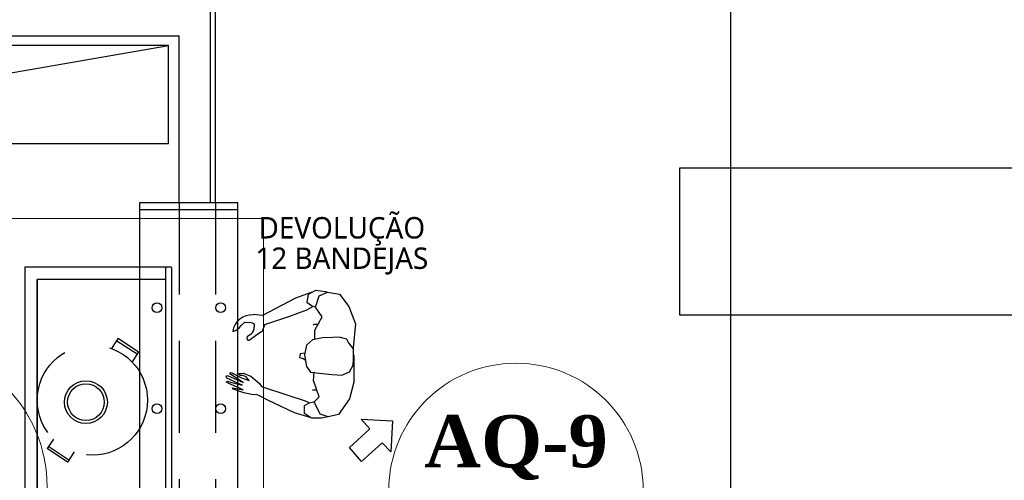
# Model space of a CAD drawing. Header units: millimetres. Extents: x 335 to 91596, y -1 to 84.
# Tile 58 of 87: x 387.39 to 392.73, y 22.6 to 25.09. Entities that reach past the tile are written whole.
import ezdxf

# ---------------------------------------------------------------- set-up
doc = ezdxf.new("R2010")
doc.units = ezdxf.units.MM
doc.header["$MEASUREMENT"] = 0
doc.linetypes.add('Dashed', pattern=[0.75, 0.5, -0.25])
for name, color, linetype, lineweight in [('AF-Indicação coluna', 5, 'Continuous', 20), ('AQ-Indicação coluna', 5, 'Continuous', 20), ('AQ-Textos coluna', 7, 'Continuous', 20), ('DI-Detalhes', 7, 'Continuous', 20)]:
    doc.layers.add(name, color=color, linetype=linetype, lineweight=lineweight)
doc.styles.add('TimesNewRomanN', font='timesbd.ttf')
doc.styles.add('TrebuchetMS', font='trebuc.ttf')

msp = doc.modelspace()

# ---------------------------------------------------------------- linework, layer by layer
at = {"color": 7}
for p, q in [((391.245, 21.0262), (391.245, 39.2692)), ((388.453, 24.1042), (388.453, 25.2322)), ((380.958, 25.0062), (388.255, 25.0062)), ((388.255, 24.1042), (388.255, 25.0062)), ((385.146, 24.4242), (388.198, 24.9542)), ((393.621, 24.2902), (390.968, 24.2902)), ((390.968, 24.2902), (390.968, 23.4942)), ((388.043, 21.8492), (388.043, 24.1042)), ((388.255, 24.1042), (388.453, 24.1042)), ((388.573, 21.8492), (388.573, 24.1042)), ((388.214, 23.7522), (387.418, 23.7522)), ((387.418, 23.7522), (387.418, 21.0982)), ((388.182, 23.7502), (388.182, 21.1312)), ((388.214, 23.7502), (388.214, 21.0962)), ((387.485, 21.1302), (387.485, 23.6852)), ((387.485, 23.6852), (387.485, 21.1972)), ((388.182, 23.6852), (387.485, 23.6852)), ((388.971, 23.6162), (388.886, 23.5852)), ((388.955, 23.6052), (388.947, 23.5632)), ((388.994, 23.6272), (388.955, 23.6052)), ((388.974, 23.6162), (388.971, 23.6162)), ((389.048, 23.6192), (388.994, 23.6272)), ((388.995, 23.5362), (389.014, 23.5972)), ((389.014, 23.5972), (389.059, 23.6172)), ((389.056, 23.6172), (389.048, 23.6192)), ((389.059, 23.6172), (389.125, 23.6072)), ((389.125, 23.6072), (389.175, 23.5392)), ((388.886, 23.5852), (388.707, 23.4902)), ((388.947, 23.5632), (388.972, 23.5442)), ((388.947, 23.5212), (388.984, 23.5412)), ((388.972, 23.5442), (388.995, 23.5362)), ((389.175, 23.5392), (389.211, 23.4462)), ((388.707, 23.4902), (388.658, 23.4962)), ((388.719, 23.4412), (388.849, 23.4862)), ((388.849, 23.4862), (388.947, 23.5212)), ((388.99, 23.4122), (389.03, 23.4842)), ((389.03, 23.4842), (388.995, 23.5362)), ((390.968, 23.4942), (393.621, 23.4942)), ((388.592, 23.4372), (388.612, 23.4542)), ((388.612, 23.4542), (388.638, 23.4532)), ((388.653, 23.4492), (388.638, 23.4532)), ((388.664, 23.4422), (388.653, 23.4492)), ((388.664, 23.4302), (388.664, 23.4442)), ((388.707, 23.4052), (388.719, 23.4412)), ((388.988, 23.4412), (388.982, 23.4382)), ((389.006, 23.4422), (388.988, 23.4412)), ((389.211, 23.4462), (389.199, 23.3162)), ((388.624, 23.3772), (388.648, 23.3932)), ((388.676, 23.3852), (388.64, 23.3582)), ((388.707, 23.4052), (388.676, 23.3852)), ((388.99, 23.3612), (388.99, 23.4122)), ((388.946, 23.3292), (388.934, 23.2772)), ((388.978, 23.3582), (388.946, 23.3292)), ((389.032, 23.3692), (388.978, 23.3582)), ((389.089, 23.3722), (389.032, 23.3692)), ((389.122, 23.3742), (389.089, 23.3722)), ((389.165, 23.3622), (389.122, 23.3742)), ((389.174, 23.3452), (389.165, 23.3622)), ((389.201, 23.3102), (389.174, 23.3452)), ((388.91, 23.2732), (388.908, 23.2632)), ((388.912, 23.2822), (388.91, 23.2732)), ((388.935, 23.2872), (388.912, 23.2822)), ((388.934, 23.2772), (388.946, 23.2152)), ((389.199, 23.3162), (389.199, 23.3132)), ((389.201, 23.2582), (389.201, 23.3102)), ((389.201, 23.2772), (389.202, 23.2742)), ((389.202, 23.2742), (389.202, 23.1302)), ((388.908, 23.2632), (388.928, 23.2582)), ((388.928, 23.2582), (388.939, 23.2512)), ((389.178, 23.1862), (389.199, 23.2212)), ((389.199, 23.2212), (389.201, 23.2582)), ((388.51, 23.1612), (388.517, 23.1652)), ((388.517, 23.1652), (388.602, 23.1272)), ((388.53, 23.1782), (388.537, 23.1812)), ((388.536, 23.1702), (388.53, 23.1782)), ((388.602, 23.1272), (388.536, 23.1702)), ((388.537, 23.1812), (388.589, 23.1542)), ((388.578, 23.1772), (388.589, 23.1772)), ((388.585, 23.1662), (388.578, 23.1772)), ((388.601, 23.1662), (388.585, 23.1662)), ((388.589, 23.1772), (388.602, 23.1782)), ((388.618, 23.1592), (388.601, 23.1662)), ((388.602, 23.1782), (388.644, 23.1622)), ((388.946, 23.2152), (388.968, 23.1832)), ((388.968, 23.1832), (389.048, 23.1752)), ((388.987, 23.1822), (388.979, 23.1782)), ((388.983, 23.1392), (388.988, 23.1822)), ((389.048, 23.1752), (389.085, 23.1712)), ((389.085, 23.1712), (389.138, 23.1672)), ((389.138, 23.1672), (389.178, 23.1862)), ((388.514, 23.1512), (388.51, 23.1612)), ((388.512, 23.1302), (388.514, 23.1352)), ((388.525, 23.1222), (388.512, 23.1302)), ((388.596, 23.1132), (388.514, 23.1512)), ((388.514, 23.1352), (388.596, 23.1132)), ((388.602, 23.0882), (388.525, 23.1222)), ((388.589, 23.1542), (388.613, 23.1462)), ((388.613, 23.1462), (388.634, 23.1392)), ((388.634, 23.1392), (388.618, 23.1592)), ((388.644, 23.1622), (388.691, 23.1222)), ((388.691, 23.1222), (388.701, 23.1062)), ((389.015, 23.0502), (388.983, 23.1392)), ((389.202, 23.1302), (389.178, 23.0382)), ((388.548, 23.0912), (388.544, 23.0982)), ((388.544, 23.0982), (388.602, 23.0882)), ((388.606, 23.0712), (388.548, 23.0912)), ((388.656, 23.0602), (388.606, 23.0712)), ((388.673, 23.0622), (388.656, 23.0602)), ((388.691, 23.0552), (388.673, 23.0622)), ((388.701, 23.1062), (388.839, 23.0602)), ((388.839, 23.0602), (388.939, 23.0282)), ((388.978, 23.0872), (389.003, 23.0872)), ((388.739, 23.0302), (388.691, 23.0552)), ((388.88, 22.9632), (388.739, 23.0302)), ((388.934, 23.0022), (388.96, 23.0182)), ((388.939, 23.0282), (388.963, 23.0182)), ((388.96, 23.0182), (388.992, 23.0242)), ((388.988, 23.0222), (389.015, 23.0502)), ((389.019, 22.9552), (388.988, 23.0222)), ((389.178, 23.0382), (389.119, 22.9542)), ((388.966, 22.9382), (388.88, 22.9632)), ((388.935, 22.9592), (388.934, 23.0022)), ((388.972, 22.9342), (388.935, 22.9592)), ((389.063, 22.9422), (389.019, 22.9552)), ((389.119, 22.9542), (389.063, 22.9422)), ((388.967, 22.9382), (388.966, 22.9382)), ((389.027, 22.9342), (388.972, 22.9342)), ((389.062, 22.9422), (389.027, 22.9342)), ((389.289, 22.8762), (389.242, 22.9282)), ((389.242, 22.9282), (389.412, 22.9202)), ((389.412, 22.9202), (389.402, 22.7522)), ((389.178, 22.7752), (389.289, 22.8762)), ((389.356, 22.8012), (389.243, 22.7002)), ((389.402, 22.7522), (389.356, 22.8012)), ((389.243, 22.7002), (389.178, 22.7752))]:
    msp.add_line(p, q, dxfattribs=at)
at = {"color": 7, "linetype": 'Continuous'}
for p, q in [((388.043, 24.1042), (388.573, 24.1042)), ((388.043, 24.0652), (388.573, 24.0652))]:
    msp.add_line(p, q, dxfattribs=at)
at = {"color": 7, "linetype": 'Dashed'}
for p, q in [((388.255, 24.1042), (388.255, 21.8492)), ((388.453, 24.1042), (388.453, 21.8492)), ((387.925, 23.3672), (387.889, 23.3112)), ((387.917, 23.3542), (388.028, 23.2822)), ((387.925, 23.3672), (388.035, 23.2942)), ((388.035, 23.2942), (388.001, 23.2392)), ((387.575, 22.8212), (387.539, 22.7692)), ((387.539, 22.7692), (387.541, 22.7692)), ((387.651, 22.6952), (387.539, 22.7692)), ((387.658, 22.7062), (387.549, 22.7792)), ((387.686, 22.7512), (387.651, 22.6952))]:
    msp.add_line(p, q, dxfattribs=at)
at = {"color": 7}
msp.add_lwpolyline([(388.426, 24.1042), (388.426, 25.2052), (379.498, 25.2052)], dxfattribs=at)
msp.add_lwpolyline([(385.146, 24.4242), (388.198, 24.4242), (388.198, 24.9542), (385.146, 24.9542), (385.146, 24.4242)], close=True, dxfattribs=at)
for centre, radius in [((388.135, 23.5332), 0.0265), ((388.48, 23.5332), 0.0265), ((387.75, 23.0212), 0.1161), ((387.75, 23.0212), 0.0995), ((388.135, 22.9862), 0.0265), ((388.48, 22.9862), 0.0265)]:
    msp.add_circle(centre, radius, dxfattribs=at)
at = {"color": 7, "linetype": 'Dashed'}
msp.add_circle((387.785, 23.0322), 0.2985, dxfattribs=at)
at = {"color": 7}
for centre, radius, start, end in [((388.65, 23.3892), 0.1052, 86.2774, 171.515), ((388.53, 23.4762), 0.0731, 282.915, 327.89), ((388.633, 23.3682), 0.0117, 114.968, 311.174), ((388.618, 23.4262), 0.0439, 308.238, 3.7035)]:
    msp.add_arc(centre, radius, start, end, dxfattribs=at)
at = {"layer": 'AF-Indicação coluna'}
msp.add_circle((386.7695, 22.5625), 0.77, dxfattribs=at)
at = {"layer": 'AQ-Indicação coluna'}
msp.add_circle((390.0812, 22.5422), 0.69, dxfattribs=at)
at = {"layer": 'DI-Detalhes', "color": 3, "linetype": 'Continuous'}
msp.add_lwpolyline([(388.7125, 20.9396), (382.7356, 20.9396), (382.7356, 24.0176), (388.7125, 24.0176), (388.7125, 20.9396)], close=True, dxfattribs=at)

# ---------------------------------------------------------------- texts
at = {"color": 7, "attachment_point": 8, "line_spacing_factor": 0.798, "style": 'TrebuchetMS'}
for s, insert, char_height, width in [('DEVOLUÇÃO', (389.137, 23.8692), 0.11609, 1.499502), ('12 BANDEJAS', (389.137, 23.7125), 0.116086, 1.616713)]:
    msp.add_mtext(s, dxfattribs=dict(at, insert=insert, char_height=char_height, width=width))
at = {"layer": 'AQ-Textos coluna', "insert": (390.081, 22.5984), "char_height": 0.2824, "width": 1.803174, "attachment_point": 8, "line_spacing_factor": 0.798, "style": 'TimesNewRomanN'}
msp.add_mtext('AQ-9', dxfattribs=at)

doc.saveas('drawing.dxf')
